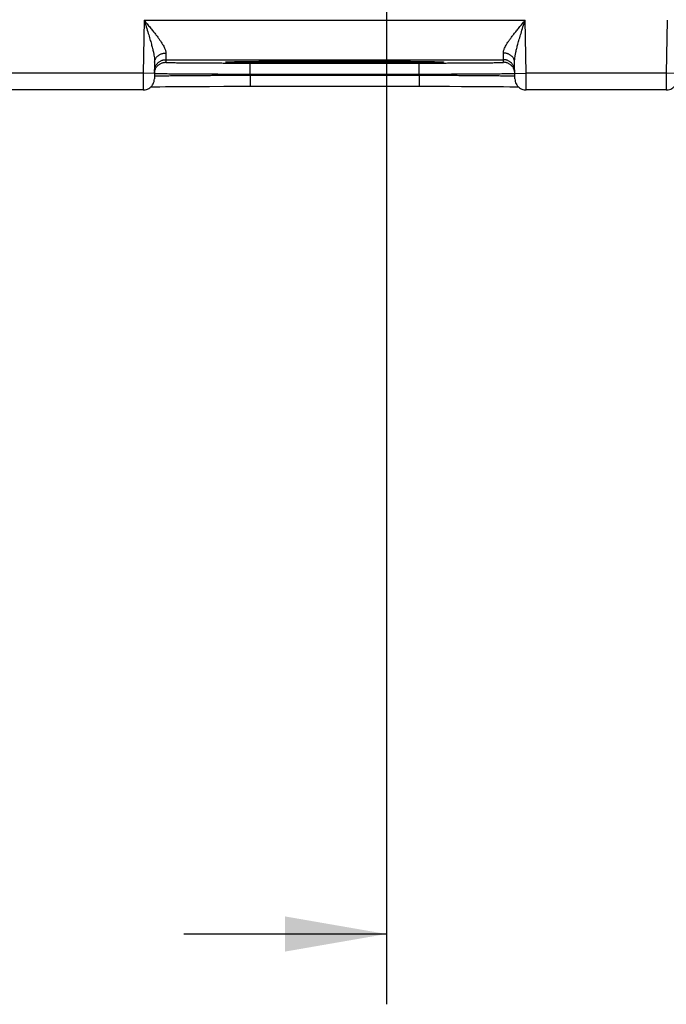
# Model space of a CAD drawing. Header units: inches. Extents: x 0 to 22, y 0 to 17.
# Tile 17 of 30: x 15.4 to 16.5, y 9.4 to 11.2. Entities that reach past the tile are written whole.
import ezdxf

# ---------------------------------------------------------------- set-up
doc = ezdxf.new("R2010")
doc.units = ezdxf.units.IN
doc.header["$LTSCALE"] = 1.21
doc.header["$MEASUREMENT"] = 0
doc.layers.get('0').update_dxf_attribs({"linetype": 'CONTINUOUS'})
doc.layers.add('DIMENSIONS', color=7, linetype='CONTINUOUS')
doc.styles.get("Standard").update_dxf_attribs({"font": 'txt', "width": 0.8})
doc.dimstyles.new('DIMSTYLE_1', dxfattribs={"dimtxt": 0.125, "dimasz": 0.18, "dimexe": 0.18, "dimexo": 0.0625, "dimgap": 0.09, "dimtad": 0, "dimtih": 1, "dimtoh": 1, "dimdec": 3, "dimzin": 4, "dimdsep": 46, "dimtxsty": 'STANDARD', "dimblk": '_FILLED', "dimblk1": '_FILLED', "dimblk2": '_FILLED', "dimcen": 0.09, "dimadec": 0, "dimazin": 0, "dimtp": 0.001, "dimtm": 0.001, "dimtfac": 1, "dimtdec": 3, "dimtofl": 0, "dimtmove": 0, "dimatfit": 3, "dimldrblk": '_FILLED', "dimfxl": 1, "dimtolj": 1, "dimtzin": 4, "dimarcsym": 0})

# ---------------------------------------------------------------- blocks, each defined once
blk = doc.blocks.new('_FILLED')
at = {"color": 0, "linetype": 'BYBLOCK'}
blk.add_solid([(0, 0), (-1, 0.1736), (-1, -0.1736)], dxfattribs=at)
blk = doc.blocks.new('*D12')
at = {"layer": 'DIMENSIONS', "color": 2, "linetype": 'CONTINUOUS'}
for p, q in [((16.034, 11.8886), (16.034, 9.4455)), ((16.964, 11.8886), (16.964, 9.4455)), ((16.034, 9.5705), (15.674, 9.5705)), ((16.964, 9.5705), (17.6055, 9.5705))]:
    blk.add_line(p, q, dxfattribs=at)
at = {"layer": 'DIMENSIONS', "color": 2, "linetype": 'CONTINUOUS', "xscale": 0.18, "yscale": 0.18, "zscale": 0.18}
blk.add_blockref('_FILLED', (16.034, 9.5705), dxfattribs=at)
at = {"layer": 'DIMENSIONS', "color": 2, "linetype": 'CONTINUOUS', "xscale": 0.18, "yscale": 0.18, "zscale": 0.18, "rotation": 180}
blk.add_blockref('_FILLED', (16.964, 9.5705), dxfattribs=at)
at = {"layer": 'DIMENSIONS', "color": 2, "linetype": 'CONTINUOUS', "width": 0.8}
for s, p in [('3x ', (17.668, 9.508)), ('.930', (17.968, 9.508)), ('[', (18.493, 9.508)), ('23.62', (18.593, 9.508)), (']', (19.093, 9.508))]:
    blk.add_text(s, height=0.125, dxfattribs=at).set_placement(p)

msp = doc.modelspace()

# ---------------------------------------------------------------- linework, layer by layer
at = {"color": 7, "linetype": 'CONTINUOUS'}
for p, q in [((15.6033, 11.1948), (15.6017, 11.1009)), ((15.6033, 11.1948), (16.2807, 11.1948)), ((16.2823, 11.1009), (16.2807, 11.1948)), ((16.5333, 11.1948), (16.5317, 11.1009)), ((15.622, 11.1203), (15.6215, 11.0905)), ((15.6418, 11.1248), (15.6417, 11.1201)), ((15.6418, 11.1248), (16.2422, 11.1248)), ((15.7509, 11.1209), (15.7513, 11.1209)), ((15.7513, 11.1209), (15.7518, 11.1209)), ((15.7518, 11.1209), (15.7523, 11.121)), ((15.7523, 11.121), (15.7534, 11.121)), ((15.7534, 11.121), (15.7547, 11.1211)), ((15.7547, 11.1211), (15.7569, 11.1211)), ((15.7569, 11.1211), (15.7599, 11.1212)), ((15.7599, 11.1212), (15.7647, 11.1213)), ((15.7647, 11.1213), (15.7724, 11.1215)), ((15.7724, 11.1215), (15.782, 11.1216)), ((15.782, 11.1216), (15.7938, 11.1217)), ((15.7916, 11.1188), (16.0924, 11.1188)), ((15.7916, 11.0991), (15.7916, 11.1188)), ((15.7938, 11.1217), (15.8081, 11.1219)), ((15.8081, 11.1219), (15.8259, 11.122)), ((15.8259, 11.122), (15.8441, 11.1221)), ((15.8441, 11.1221), (15.8656, 11.1222)), ((15.8656, 11.1222), (15.8901, 11.1223)), ((15.8901, 11.1223), (15.9179, 11.1223)), ((15.9179, 11.1223), (15.942, 11.1223)), ((15.942, 11.1223), (15.9672, 11.1223)), ((15.9672, 11.1223), (15.9906, 11.1223)), ((15.9906, 11.1223), (16.0164, 11.1222)), ((16.0164, 11.1222), (16.0388, 11.1221)), ((16.0388, 11.1221), (16.058, 11.122)), ((16.058, 11.122), (16.0742, 11.1219)), ((16.0742, 11.1219), (16.09, 11.1217)), ((16.09, 11.1217), (16.1024, 11.1216)), ((16.0924, 11.0991), (16.0924, 11.1188)), ((16.1024, 11.1216), (16.112, 11.1215)), ((16.112, 11.1215), (16.1195, 11.1213)), ((16.1195, 11.1213), (16.1243, 11.1212)), ((16.1243, 11.1212), (16.1273, 11.1211)), ((16.1273, 11.1211), (16.1291, 11.1211)), ((16.1291, 11.1211), (16.1306, 11.121)), ((16.1306, 11.121), (16.1314, 11.121)), ((16.1314, 11.121), (16.1321, 11.121)), ((16.1321, 11.121), (16.1326, 11.1209)), ((16.2423, 11.1201), (16.2422, 11.1248)), ((16.2625, 11.0905), (16.262, 11.1203)), ((15.6017, 11.1009), (15.3523, 11.1009)), ((15.6217, 11.1005), (15.6017, 11.1009)), ((15.7916, 11.0991), (16.0924, 11.0991)), ((15.7916, 11.0972), (15.7916, 11.0991)), ((16.0924, 11.0972), (16.0924, 11.0991)), ((16.2623, 11.1005), (16.2823, 11.1009)), ((16.5317, 11.1009), (16.2823, 11.1009)), ((16.5517, 11.1005), (16.5317, 11.1009)), ((15.7916, 11.0972), (16.0924, 11.0972)), ((15.7916, 11.0972), (15.7916, 11.0776)), ((16.0924, 11.0972), (16.0924, 11.0776)), ((15.6015, 11.0709), (15.3525, 11.0709)), ((15.6154, 11.0765), (15.6218, 11.0767)), ((15.6218, 11.0767), (15.631, 11.0768)), ((15.631, 11.0768), (15.6416, 11.0769)), ((15.6416, 11.0769), (15.655, 11.0771)), ((15.655, 11.0771), (15.6716, 11.0772)), ((15.6716, 11.0772), (15.6926, 11.0773)), ((15.7193, 11.0774), (15.7451, 11.0775)), ((15.7451, 11.0775), (15.7674, 11.0776)), ((15.7674, 11.0776), (16.0924, 11.0776)), ((16.0924, 11.0776), (16.1215, 11.0775)), ((16.1215, 11.0775), (16.1465, 11.0775)), ((16.1465, 11.0775), (16.1675, 11.0774)), ((16.1675, 11.0774), (16.1907, 11.0773)), ((16.1907, 11.0773), (16.2094, 11.0772)), ((16.2094, 11.0772), (16.2279, 11.0771)), ((16.2279, 11.0771), (16.2423, 11.0769)), ((16.2423, 11.0769), (16.2533, 11.0768)), ((16.2533, 11.0768), (16.2619, 11.0767)), ((16.5315, 11.0709), (16.2825, 11.0709))]:
    msp.add_line(p, q, dxfattribs=at)
for points in [[(15.7505, 11.1209), (15.7505, 11.1209), (15.7506, 11.1209), (15.7507, 11.1209), (15.7508, 11.1209), (15.7509, 11.1209)], [(16.1326, 11.1209), (16.133, 11.1209), (16.1332, 11.1209), (16.1333, 11.1209), (16.1334, 11.1209), (16.1334, 11.1209), (16.1335, 11.1209), (16.1335, 11.1209)], [(15.6015, 11.0709), (15.6028, 11.0709), (15.6051, 11.0712), (15.6073, 11.0717), (15.6095, 11.0725), (15.6115, 11.0736), (15.6134, 11.0748), (15.6152, 11.0763), (15.6168, 11.0779), (15.6181, 11.0798), (15.6193, 11.0817), (15.6202, 11.0838), (15.6209, 11.086), (15.6213, 11.0883), (15.6215, 11.0905)], [(16.2625, 11.0905), (16.2627, 11.0883), (16.2631, 11.086), (16.2638, 11.0838), (16.2647, 11.0817), (16.2659, 11.0798), (16.2673, 11.0779), (16.2688, 11.0763), (16.2706, 11.0748), (16.2725, 11.0736), (16.2746, 11.0725), (16.2767, 11.0717), (16.2789, 11.0712), (16.2812, 11.0709), (16.2825, 11.0709)], [(16.5315, 11.0709), (16.5328, 11.0709), (16.5351, 11.0712), (16.5373, 11.0717), (16.5395, 11.0725), (16.5415, 11.0736), (16.5434, 11.0748), (16.5452, 11.0763), (16.5468, 11.0779), (16.5481, 11.0798), (16.5493, 11.0817), (16.5502, 11.0838), (16.5509, 11.086), (16.5513, 11.0883), (16.5515, 11.0905)], [(15.6926, 11.0773), (15.7135, 11.0774), (15.7193, 11.0774)], [(16.2619, 11.0767), (16.2684, 11.0765), (16.2686, 11.0765)]]:
    msp.add_lwpolyline(points, dxfattribs=at)
for points, knots in [([(15.6033, 11.1948), (15.6046, 11.1908), (15.6071, 11.1831), (15.6105, 11.1719), (15.6136, 11.1618), (15.6161, 11.1529), (15.6181, 11.1453), (15.6197, 11.1386), (15.6208, 11.133), (15.6216, 11.1281), (15.622, 11.124), (15.6221, 11.1214), (15.622, 11.1203)], [0, 0, 0, 0, 0.162438, 0.317051, 0.454962, 0.573843, 0.676068, 0.763714, 0.83848, 0.901895, 0.955306, 1, 1, 1, 1]), ([(15.6033, 11.1948), (15.6051, 11.1926), (15.6087, 11.1884), (15.6139, 11.1821), (15.6188, 11.1761), (15.6233, 11.1704), (15.6273, 11.1652), (15.6308, 11.1604), (15.6337, 11.1561), (15.6362, 11.1522), (15.6381, 11.1488), (15.6397, 11.1457), (15.6408, 11.143), (15.6415, 11.1406), (15.642, 11.1385), (15.642, 11.1372), (15.642, 11.1366)], [0, 0, 0, 0, 0.118958, 0.234905, 0.345356, 0.448062, 0.541645, 0.625462, 0.699438, 0.763969, 0.819741, 0.86761, 0.908559, 0.943575, 0.973695, 1, 1, 1, 1]), ([(16.242, 11.1366), (16.242, 11.1372), (16.242, 11.1385), (16.2425, 11.1406), (16.2432, 11.143), (16.2443, 11.1457), (16.2459, 11.1488), (16.2478, 11.1522), (16.2503, 11.1561), (16.2532, 11.1604), (16.2567, 11.1652), (16.2608, 11.1704), (16.2652, 11.1761), (16.2701, 11.1821), (16.2753, 11.1884), (16.2789, 11.1926), (16.2807, 11.1948)], [0, 0, 0, 0, 0.026305, 0.056425, 0.091441, 0.13239, 0.180259, 0.236031, 0.300562, 0.374538, 0.458354, 0.551938, 0.654643, 0.765095, 0.881042, 1, 1, 1, 1]), ([(16.262, 11.1203), (16.262, 11.1214), (16.262, 11.124), (16.2624, 11.1281), (16.2632, 11.133), (16.2643, 11.1386), (16.2659, 11.1453), (16.2679, 11.1529), (16.2704, 11.1618), (16.2735, 11.1719), (16.2769, 11.1831), (16.2794, 11.1908), (16.2807, 11.1948)], [0, 0, 0, 0, 0.044694, 0.098106, 0.161521, 0.236287, 0.323933, 0.426157, 0.545038, 0.682949, 0.837563, 1, 1, 1, 1]), ([(15.622, 11.1203), (15.622, 11.1209), (15.6221, 11.1221), (15.6226, 11.124), (15.6232, 11.1257), (15.6241, 11.1274), (15.6252, 11.1291), (15.6265, 11.1305), (15.628, 11.1319), (15.6296, 11.1331), (15.6315, 11.1342), (15.6334, 11.135), (15.6355, 11.1357), (15.6376, 11.1362), (15.6398, 11.1365), (15.6413, 11.1366), (15.642, 11.1366)], [0, 0, 0, 0, 0.064816, 0.129985, 0.195836, 0.262657, 0.330674, 0.400048, 0.470863, 0.54313, 0.61679, 0.691722, 0.767748, 0.844645, 0.922156, 1, 1, 1, 1]), ([(15.642, 11.1366), (15.642, 11.1356), (15.642, 11.1337), (15.6419, 11.1311), (15.6419, 11.1289), (15.6418, 11.1272), (15.6418, 11.126), (15.6418, 11.1252), (15.6418, 11.1249), (15.6418, 11.1248)], [0, 0, 0, 0, 0.256092, 0.476548, 0.65982, 0.804655, 0.910066, 0.97533, 1, 1, 1, 1]), ([(16.262, 11.1203), (16.262, 11.1209), (16.2619, 11.1221), (16.2615, 11.124), (16.2608, 11.1257), (16.2599, 11.1274), (16.2588, 11.1291), (16.2575, 11.1305), (16.256, 11.1319), (16.2544, 11.1331), (16.2525, 11.1342), (16.2506, 11.135), (16.2485, 11.1357), (16.2464, 11.1362), (16.2442, 11.1365), (16.2427, 11.1366), (16.242, 11.1366)], [0, 0, 0, 0, 0.064818, 0.129988, 0.19584, 0.262662, 0.33068, 0.400054, 0.470869, 0.543136, 0.616796, 0.691728, 0.767752, 0.844648, 0.922158, 1, 1, 1, 1]), ([(16.2422, 11.1248), (16.2422, 11.1249), (16.2422, 11.1252), (16.2422, 11.126), (16.2422, 11.1272), (16.2421, 11.1289), (16.2421, 11.1311), (16.242, 11.1337), (16.242, 11.1356), (16.242, 11.1366)], [0, 0, 0, 0, 0.02467, 0.089934, 0.195345, 0.34018, 0.523452, 0.743911, 1, 1, 1, 1]), ([(15.6218, 11.1051), (15.6218, 11.1059), (15.6219, 11.1074), (15.6223, 11.1095), (15.6229, 11.1117), (15.6238, 11.1137), (15.6249, 11.1156), (15.6262, 11.1174), (15.6277, 11.1191), (15.6294, 11.1205), (15.6312, 11.1218), (15.6332, 11.1229), (15.6352, 11.1237), (15.6374, 11.1243), (15.6395, 11.1247), (15.641, 11.1248), (15.6418, 11.1248)], [0, 0, 0, 0, 0.071429, 0.142858, 0.214287, 0.285715, 0.357144, 0.428573, 0.500001, 0.57143, 0.642858, 0.714286, 0.785715, 0.857143, 0.928572, 1, 1, 1, 1]), ([(15.6223, 11.105), (15.6225, 11.1057), (15.6229, 11.107), (15.6237, 11.109), (15.6248, 11.111), (15.6261, 11.1128), (15.6276, 11.1144), (15.6293, 11.1159), (15.6311, 11.1171), (15.6331, 11.1182), (15.6351, 11.119), (15.6373, 11.1197), (15.6395, 11.12), (15.6409, 11.1201), (15.6417, 11.1201)], [0, 0, 0, 0, 0.078739, 0.162489, 0.246239, 0.329989, 0.413739, 0.49749, 0.581241, 0.664992, 0.748744, 0.832496, 0.916248, 1, 1, 1, 1]), ([(15.6417, 11.1201), (15.6417, 11.12), (15.6424, 11.1201), (15.6432, 11.1199), (15.6451, 11.1199), (15.6474, 11.1197), (15.6505, 11.1197), (15.6543, 11.1196), (15.6587, 11.1195), (15.6637, 11.1194), (15.6693, 11.1193), (15.6755, 11.1193), (15.6822, 11.1192), (15.6894, 11.1191), (15.6972, 11.1191), (15.7053, 11.119), (15.7139, 11.119), (15.7228, 11.1189), (15.732, 11.1189), (15.7416, 11.1189), (15.7513, 11.1188), (15.7613, 11.1188), (15.7713, 11.1188), (15.7815, 11.1188), (15.7883, 11.1188), (15.7916, 11.1188)], [0, 0, 0, 0, 0.002366, 0.009297, 0.020858, 0.037009, 0.057668, 0.08272, 0.112038, 0.145509, 0.182987, 0.224284, 0.269203, 0.31753, 0.369049, 0.423529, 0.480695, 0.540265, 0.601974, 0.665569, 0.73078, 0.79724, 0.864541, 0.93227, 1, 1, 1, 1]), ([(15.942, 11.119), (15.9379, 11.119), (15.9297, 11.119), (15.9175, 11.119), (15.9053, 11.119), (15.8932, 11.119), (15.8813, 11.119), (15.8696, 11.1191), (15.8583, 11.1191), (15.8472, 11.1192), (15.8366, 11.1192), (15.8264, 11.1193), (15.8167, 11.1194), (15.8075, 11.1194), (15.7989, 11.1195), (15.7908, 11.1196), (15.7834, 11.1197), (15.7766, 11.1198), (15.7705, 11.1199), (15.7652, 11.1199), (15.7605, 11.1201), (15.7566, 11.1201), (15.7535, 11.1203), (15.7509, 11.1203), (15.7497, 11.1206), (15.7484, 11.1203), (15.7484, 11.121), (15.7495, 11.1207), (15.7501, 11.1208), (15.7505, 11.1209)], [0, 0, 0, 0, 0.062671, 0.125411, 0.187871, 0.249707, 0.310588, 0.37019, 0.428228, 0.48449, 0.538767, 0.59085, 0.640513, 0.687533, 0.731716, 0.772888, 0.810877, 0.84553, 0.876707, 0.904271, 0.928113, 0.94814, 0.964262, 0.976419, 0.984567, 0.988677, 0.989231, 0.99333, 1, 1, 1, 1]), ([(15.7508, 11.1209), (15.7515, 11.121), (15.7535, 11.121), (15.7566, 11.1212), (15.7605, 11.1212), (15.7651, 11.1213), (15.7705, 11.1214), (15.7766, 11.1215), (15.7834, 11.1216), (15.7908, 11.1217), (15.7971, 11.1218), (15.8009, 11.1218), (15.802, 11.1218)], [0, 0, 0, 0, 0.046429, 0.108003, 0.184504, 0.275592, 0.380893, 0.500004, 0.632402, 0.777541, 0.934849, 1, 1, 1, 1]), ([(15.802, 11.1218), (15.8038, 11.1218), (15.8086, 11.1219), (15.8167, 11.1219), (15.8264, 11.122), (15.8366, 11.1221), (15.8472, 11.1221), (15.8582, 11.1222), (15.8696, 11.1222), (15.8812, 11.1222), (15.8931, 11.1223), (15.9052, 11.1223), (15.9175, 11.1223), (15.9288, 11.1223), (15.936, 11.1223), (15.9392, 11.1223)], [0, 0, 0, 0, 0.038743, 0.105885, 0.176802, 0.251174, 0.328677, 0.409016, 0.491902, 0.577038, 0.664015, 0.752361, 0.841596, 0.931227, 1, 1, 1, 1]), ([(16.1335, 11.1209), (16.1339, 11.1208), (16.1345, 11.1207), (16.1356, 11.121), (16.1356, 11.1203), (16.1343, 11.1206), (16.1331, 11.1203), (16.1305, 11.1203), (16.1275, 11.1201), (16.1235, 11.1201), (16.1189, 11.1199), (16.1135, 11.1199), (16.1074, 11.1198), (16.1006, 11.1197), (16.0932, 11.1196), (16.0851, 11.1195), (16.0765, 11.1194), (16.0673, 11.1194), (16.0576, 11.1193), (16.0474, 11.1192), (16.0368, 11.1192), (16.0258, 11.1191), (16.0144, 11.1191), (16.0028, 11.119), (15.9909, 11.119), (15.9788, 11.119), (15.9666, 11.119), (15.9543, 11.119), (15.9461, 11.119), (15.942, 11.119)], [0, 0, 0, 0, 0.006666, 0.010775, 0.011329, 0.015428, 0.023567, 0.035717, 0.05183, 0.071849, 0.095685, 0.123241, 0.15441, 0.189057, 0.227037, 0.268202, 0.31238, 0.359394, 0.409051, 0.461128, 0.515397, 0.571652, 0.629691, 0.689305, 0.750208, 0.812069, 0.874554, 0.937315, 1, 1, 1, 1]), ([(15.9452, 11.1223), (15.9482, 11.1223), (15.9553, 11.1223), (15.9665, 11.1223), (15.9788, 11.1223), (15.9908, 11.1223), (16.0027, 11.1222), (16.0144, 11.1222), (16.0258, 11.1222), (16.0368, 11.1221), (16.0474, 11.1221), (16.0576, 11.122), (16.0673, 11.1219), (16.0755, 11.1219), (16.0805, 11.1218), (16.0824, 11.1218)], [0, 0, 0, 0, 0.066353, 0.155895, 0.245037, 0.333288, 0.420177, 0.50524, 0.588072, 0.668367, 0.745831, 0.820162, 0.89104, 0.958147, 1, 1, 1, 1]), ([(16.0824, 11.1218), (16.0834, 11.1218), (16.087, 11.1218), (16.0932, 11.1217), (16.1006, 11.1216), (16.1074, 11.1215), (16.1135, 11.1214), (16.1189, 11.1213), (16.1235, 11.1212), (16.1274, 11.1212), (16.1305, 11.121), (16.1325, 11.121), (16.1332, 11.1209)], [0, 0, 0, 0, 0.05724, 0.215863, 0.362221, 0.495729, 0.615844, 0.722038, 0.813895, 0.891051, 0.953162, 1, 1, 1, 1]), ([(16.0924, 11.1188), (16.0958, 11.1188), (16.1025, 11.1188), (16.1127, 11.1188), (16.1227, 11.1188), (16.1327, 11.1188), (16.1424, 11.1189), (16.152, 11.1189), (16.1612, 11.1189), (16.1701, 11.119), (16.1787, 11.119), (16.1868, 11.1191), (16.1946, 11.1191), (16.2018, 11.1192), (16.2085, 11.1193), (16.2147, 11.1193), (16.2203, 11.1194), (16.2253, 11.1195), (16.2297, 11.1196), (16.2335, 11.1197), (16.2366, 11.1197), (16.2389, 11.1199), (16.2408, 11.1199), (16.2416, 11.1201), (16.2423, 11.12), (16.2423, 11.1201)], [0, 0, 0, 0, 0.067728, 0.135453, 0.202748, 0.269201, 0.334409, 0.398003, 0.459713, 0.519285, 0.576452, 0.630933, 0.682453, 0.730781, 0.775701, 0.816999, 0.854478, 0.887951, 0.91727, 0.942323, 0.962986, 0.97914, 0.990702, 0.997634, 1, 1, 1, 1]), ([(16.2622, 11.1051), (16.2622, 11.1059), (16.2621, 11.1074), (16.2617, 11.1095), (16.2611, 11.1117), (16.2602, 11.1137), (16.2591, 11.1156), (16.2578, 11.1174), (16.2563, 11.1191), (16.2546, 11.1205), (16.2528, 11.1218), (16.2508, 11.1229), (16.2488, 11.1237), (16.2467, 11.1243), (16.2445, 11.1247), (16.243, 11.1248), (16.2422, 11.1248)], [0, 0, 0, 0, 0.071429, 0.142858, 0.214286, 0.285715, 0.357144, 0.428572, 0.500001, 0.571429, 0.642858, 0.714286, 0.785715, 0.857143, 0.928572, 1, 1, 1, 1]), ([(16.2617, 11.105), (16.2616, 11.1057), (16.2611, 11.107), (16.2603, 11.109), (16.2592, 11.111), (16.2579, 11.1128), (16.2564, 11.1144), (16.2547, 11.1159), (16.2529, 11.1171), (16.2509, 11.1182), (16.2489, 11.119), (16.2467, 11.1197), (16.2445, 11.12), (16.2431, 11.1201), (16.2423, 11.1201)], [0, 0, 0, 0, 0.078739, 0.162489, 0.246239, 0.329989, 0.413739, 0.49749, 0.581241, 0.664992, 0.748744, 0.832496, 0.916248, 1, 1, 1, 1]), ([(15.6017, 11.1009), (15.6017, 11.0999), (15.6017, 11.098), (15.6017, 11.095), (15.6016, 11.0922), (15.6016, 11.0894), (15.6016, 11.0867), (15.6016, 11.0842), (15.6016, 11.0818), (15.6016, 11.0797), (15.6016, 11.0777), (15.6015, 11.0759), (15.6015, 11.0744), (15.6015, 11.0732), (15.6015, 11.0723), (15.6015, 11.0714), (15.6015, 11.0712), (15.6015, 11.0709), (15.6015, 11.0709)], [0, 0, 0, 0, 0.098186, 0.195559, 0.29115, 0.384004, 0.473179, 0.557763, 0.636915, 0.709857, 0.775874, 0.834326, 0.884645, 0.926336, 0.958992, 0.982296, 0.996024, 1, 1, 1, 1]), ([(15.6217, 11.1005), (15.6217, 11.1013), (15.6218, 11.1027), (15.6221, 11.1041), (15.6223, 11.1048)], [0, 0, 0, 0, 0.490254, 1, 1, 1, 1]), ([(15.622, 11.1004), (15.6226, 11.1005), (15.6233, 11.1002), (15.6252, 11.1003), (15.6277, 11.1002), (15.6309, 11.1001), (15.6349, 11.1001), (15.6394, 11.1), (15.6447, 11.0999), (15.6505, 11.0999), (15.657, 11.0998), (15.664, 11.0997), (15.6716, 11.0997), (15.6797, 11.0996), (15.6883, 11.0996), (15.6973, 11.0995), (15.7067, 11.0994), (15.7165, 11.0994), (15.7267, 11.0994), (15.737, 11.0993), (15.7477, 11.0993), (15.7585, 11.0992), (15.7695, 11.0992), (15.7805, 11.0992), (15.7879, 11.0992), (15.7916, 11.0991)], [0, 0, 0, 0, 0.006443, 0.017141, 0.032048, 0.051099, 0.074213, 0.101288, 0.132201, 0.166816, 0.204985, 0.246549, 0.291334, 0.33915, 0.389795, 0.443059, 0.498717, 0.556538, 0.616272, 0.677661, 0.740437, 0.804334, 0.869081, 0.934401, 1, 1, 1, 1]), ([(16.0924, 11.0991), (16.0961, 11.0992), (16.1035, 11.0992), (16.1145, 11.0992), (16.1255, 11.0992), (16.1363, 11.0993), (16.147, 11.0993), (16.1573, 11.0994), (16.1675, 11.0994), (16.1773, 11.0994), (16.1867, 11.0995), (16.1957, 11.0996), (16.2043, 11.0996), (16.2124, 11.0997), (16.22, 11.0997), (16.227, 11.0998), (16.2335, 11.0999), (16.2393, 11.0999), (16.2446, 11.1), (16.2492, 11.1001), (16.2531, 11.1001), (16.2563, 11.1002), (16.2588, 11.1003), (16.2607, 11.1002), (16.2615, 11.1005), (16.262, 11.1004)], [0, 0, 0, 0, 0.065596, 0.13091, 0.195649, 0.259536, 0.322301, 0.38368, 0.443405, 0.501215, 0.556863, 0.610118, 0.66076, 0.708579, 0.753372, 0.794948, 0.833132, 0.86776, 0.898684, 0.925767, 0.948888, 0.967945, 0.982856, 0.993556, 1, 1, 1, 1]), ([(16.2623, 11.1005), (16.2623, 11.1013), (16.2622, 11.1027), (16.2619, 11.1041), (16.2618, 11.1048)], [0, 0, 0, 0, 0.490254, 1, 1, 1, 1]), ([(16.2825, 11.0709), (16.2825, 11.0709), (16.2825, 11.0712), (16.2825, 11.0714), (16.2825, 11.0723), (16.2825, 11.0732), (16.2825, 11.0744), (16.2825, 11.0759), (16.2825, 11.0777), (16.2824, 11.0797), (16.2824, 11.0818), (16.2824, 11.0842), (16.2824, 11.0867), (16.2824, 11.0894), (16.2824, 11.0922), (16.2824, 11.095), (16.2823, 11.098), (16.2823, 11.0999), (16.2823, 11.1009)], [0, 0, 0, 0, 0.003976, 0.017704, 0.041008, 0.073664, 0.115355, 0.165674, 0.224126, 0.290143, 0.363085, 0.442237, 0.526821, 0.615996, 0.70885, 0.804441, 0.901814, 1, 1, 1, 1]), ([(16.5317, 11.1009), (16.5317, 11.0999), (16.5317, 11.098), (16.5317, 11.095), (16.5316, 11.0922), (16.5316, 11.0894), (16.5316, 11.0867), (16.5316, 11.0842), (16.5316, 11.0818), (16.5316, 11.0797), (16.5316, 11.0777), (16.5315, 11.0759), (16.5315, 11.0744), (16.5315, 11.0732), (16.5315, 11.0723), (16.5315, 11.0714), (16.5315, 11.0712), (16.5315, 11.0709), (16.5315, 11.0709)], [0, 0, 0, 0, 0.098186, 0.195559, 0.29115, 0.384004, 0.473179, 0.557763, 0.636915, 0.709857, 0.775874, 0.834326, 0.884645, 0.926336, 0.958992, 0.982296, 0.996024, 1, 1, 1, 1]), ([(15.6216, 11.0956), (15.6216, 11.0957), (15.6224, 11.0956), (15.6232, 11.0958), (15.6252, 11.0958), (15.6276, 11.0959), (15.6309, 11.096), (15.6348, 11.0961), (15.6394, 11.0962), (15.6446, 11.0963), (15.6505, 11.0964), (15.6569, 11.0964), (15.664, 11.0965), (15.6716, 11.0966), (15.6797, 11.0967), (15.6882, 11.0967), (15.6973, 11.0968), (15.7067, 11.0969), (15.7165, 11.0969), (15.7266, 11.097), (15.737, 11.097), (15.7476, 11.0971), (15.7585, 11.0971), (15.7694, 11.0972), (15.7805, 11.0972), (15.7879, 11.0972), (15.7916, 11.0972)], [0, 0, 0, 0, 0.002211, 0.00866, 0.019349, 0.034236, 0.053256, 0.076326, 0.103343, 0.134188, 0.168727, 0.20681, 0.248275, 0.29295, 0.340648, 0.391172, 0.44431, 0.499841, 0.557528, 0.617126, 0.678379, 0.741021, 0.804782, 0.869387, 0.934556, 1, 1, 1, 1]), ([(16.0924, 11.0972), (16.0961, 11.0972), (16.1035, 11.0972), (16.1146, 11.0972), (16.1255, 11.0971), (16.1364, 11.0971), (16.147, 11.097), (16.1574, 11.097), (16.1675, 11.0969), (16.1773, 11.0969), (16.1867, 11.0968), (16.1958, 11.0967), (16.2043, 11.0967), (16.2124, 11.0966), (16.22, 11.0965), (16.2271, 11.0964), (16.2335, 11.0964), (16.2394, 11.0963), (16.2446, 11.0962), (16.2492, 11.0961), (16.2531, 11.096), (16.2564, 11.0959), (16.2588, 11.0958), (16.2608, 11.0958), (16.2615, 11.0956), (16.262, 11.0956)], [0, 0, 0, 0, 0.065586, 0.130894, 0.195634, 0.259527, 0.322299, 0.383676, 0.443395, 0.501198, 0.556841, 0.61009, 0.660722, 0.708529, 0.753312, 0.794882, 0.833063, 0.867691, 0.898616, 0.925702, 0.94883, 0.967897, 0.982821, 0.993536, 1, 1, 1, 1])]:
    msp.add_open_spline(points, degree=3, knots=knots, dxfattribs=at)
for points in [[(15.7505, 11.1209), (15.7506, 11.1209), (15.7507, 11.1209), (15.7508, 11.1209)], [(15.9392, 11.1223), (15.9401, 11.1223), (15.9411, 11.1223), (15.942, 11.1223)], [(15.942, 11.1223), (15.9431, 11.1223), (15.9441, 11.1223), (15.9452, 11.1223)], [(16.1332, 11.1209), (16.1333, 11.1209), (16.1334, 11.1209), (16.1335, 11.1209)], [(15.6217, 11.1005), (15.6217, 11.1003), (15.6219, 11.1004), (15.622, 11.1004)], [(15.6223, 11.1048), (15.6223, 11.1049), (15.6223, 11.1049), (15.6223, 11.105)], [(16.2618, 11.1048), (16.2617, 11.1049), (16.2617, 11.1049), (16.2617, 11.105)], [(16.262, 11.1004), (16.2621, 11.1004), (16.2623, 11.1003), (16.2623, 11.1005)], [(16.262, 11.0956), (16.2622, 11.0957), (16.2624, 11.0957), (16.2624, 11.0956)]]:
    msp.add_open_spline(points, degree=3, dxfattribs=at)

# ---------------------------------------------------------------- dimensions: what is measured, and where the dimension line sits
at = {"layer": 'DIMENSIONS', "color": 2, "linetype": 'CONTINUOUS'}
dim = msp.add_linear_dim(base=(16.964, 9.5705), p1=(16.034, 11.8886), p2=(16.964, 11.8886), text='3x <>', dimstyle='DIMSTYLE_1', dxfattribs=at)
dim.commit()
dim.dimension.update_dxf_attribs({"geometry": '*D12', "text_midpoint": (18.4305, 9.5705), "dimtype": 160})

doc.saveas('drawing.dxf')
